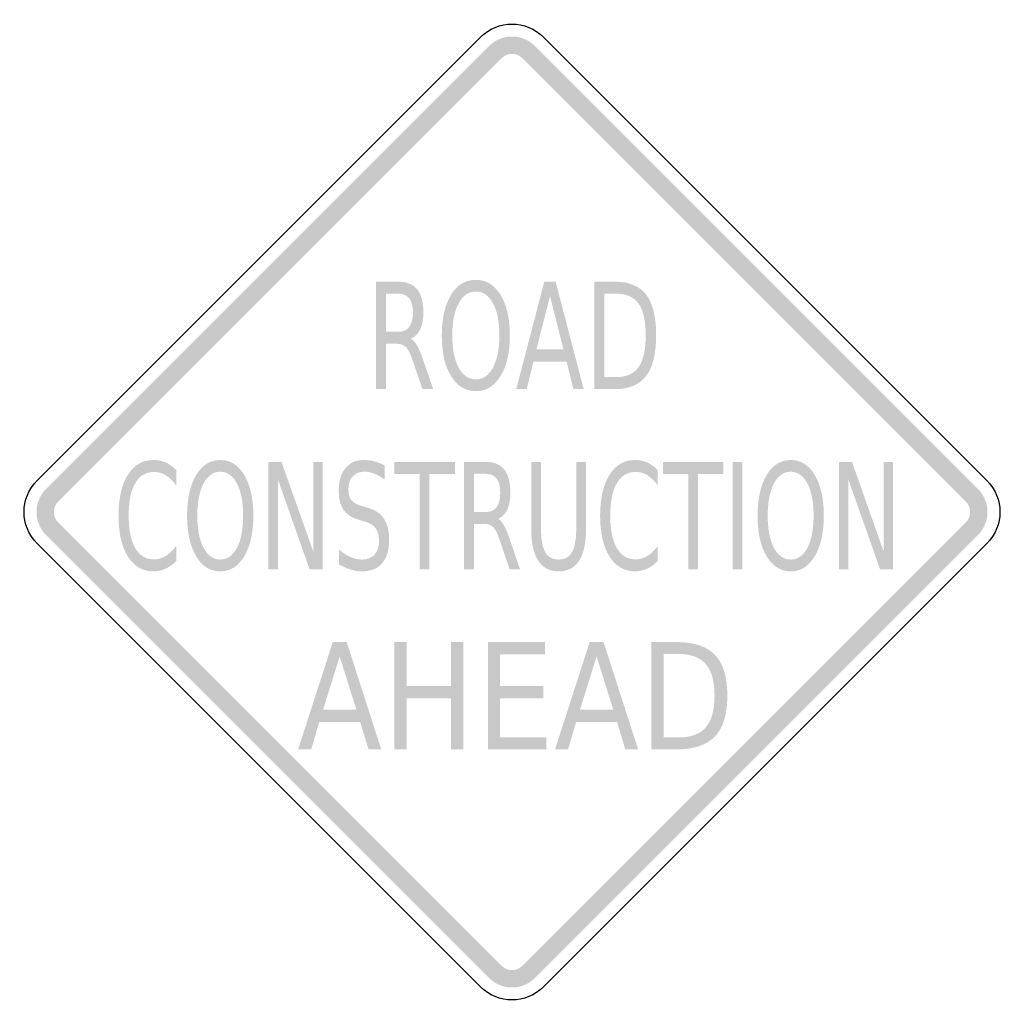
# Model space of a CAD drawing. Header units: inches. Extents: x -0.5 to 0.5, y -0.5 to 0.5.
import ezdxf

# ---------------------------------------------------------------- set-up
doc = ezdxf.new("R2010")
doc.units = ezdxf.units.IN
doc.header["$MEASUREMENT"] = 0

msp = doc.modelspace()

# ---------------------------------------------------------------- hatches: boundary and pattern name
for points in [[(0.0232, 0.4733), (0.0208, 0.4755), (0.0182, 0.4774), (0.0155, 0.4791), (0.0126, 0.4804), (0.0095, 0.4815), (0.0064, 0.4823), (0.0032, 0.4828), (0, 0.4829), (-0.0032, 0.4828), (-0.0064, 0.4823), (-0.0095, 0.4815), (-0.0126, 0.4804), (-0.0155, 0.4791), (-0.0182, 0.4774), (-0.0208, 0.4755), (-0.0232, 0.4733), (-0.0107, 0.4608), (-0.0096, 0.4618), (-0.0084, 0.4627), (-0.0071, 0.4635), (-0.0058, 0.4641), (-0.0044, 0.4646), (-0.003, 0.465), (-0.0015, 0.4652), (0, 0.4653), (0.0015, 0.4652), (0.003, 0.465), (0.0044, 0.4646), (0.0058, 0.4641), (0.0071, 0.4635), (0.0084, 0.4627), (0.0096, 0.4618), (0.0107, 0.4608), (0.0232, 0.4733)], [(-0.4608, 0.0107), (-0.0107, 0.4608), (-0.0232, 0.4733), (-0.4733, 0.0232), (-0.4608, 0.0107)], [(0.0107, 0.4608), (0.4608, 0.0107), (0.4733, 0.0232), (0.0232, 0.4733), (0.0107, 0.4608)], [(-0.2474, 0.0509), (-0.2341, 0.0509), (-0.2018, -0.0403), (-0.2018, 0.0509), (-0.1923, 0.0509), (-0.1923, -0.0581), (-0.2056, -0.0581), (-0.2378, 0.0331), (-0.2378, -0.0581), (-0.2474, -0.0581), (-0.2474, 0.0509)], [(-0.1195, 0.0509), (-0.058, 0.0509), (-0.058, 0.0385), (-0.0838, 0.0385), (-0.0838, -0.0581), (-0.0937, -0.0581), (-0.0937, 0.0385), (-0.1195, 0.0385), (-0.1195, 0.0509)], [(0.1533, 0.0509), (0.2148, 0.0509), (0.2148, 0.0385), (0.189, 0.0385), (0.189, -0.0581), (0.1791, -0.0581), (0.1791, 0.0385), (0.1533, 0.0385), (0.1533, 0.0509)], [(0.2242, 0.0509), (0.234, 0.0509), (0.234, -0.0581), (0.2242, -0.0581), (0.2242, 0.0509)], [(0.332, 0.0509), (0.3453, 0.0509), (0.3775, -0.0403), (0.3775, 0.0509), (0.3871, 0.0509), (0.3871, -0.0581), (0.3738, -0.0581), (0.3416, 0.0331), (0.3416, -0.0581), (0.332, -0.0581), (0.332, 0.0509)], [(-0.4733, 0.0232), (-0.4754, 0.021), (-0.4772, 0.0186), (-0.4788, 0.016), (-0.4801, 0.0133), (-0.4812, 0.0104), (-0.4821, 0.0075), (-0.4826, 0.0045), (-0.4829, 0.0015), (-0.4829, -0.0015), (-0.4826, -0.0045), (-0.4821, -0.0075), (-0.4812, -0.0104), (-0.4801, -0.0133), (-0.4788, -0.016), (-0.4772, -0.0186), (-0.4754, -0.021), (-0.4733, -0.0232), (-0.4608, -0.0107), (-0.4618, -0.0097), (-0.4626, -0.0086), (-0.4633, -0.0074), (-0.464, -0.0061), (-0.4645, -0.0048), (-0.4648, -0.0035), (-0.4651, -0.0021), (-0.4652, -0.0007), (-0.4652, 0.0007), (-0.4651, 0.0021), (-0.4648, 0.0035), (-0.4645, 0.0048), (-0.464, 0.0061), (-0.4633, 0.0074), (-0.4626, 0.0086), (-0.4618, 0.0097), (-0.4608, 0.0107), (-0.4733, 0.0232)], [(0.4733, -0.0232), (0.4754, -0.021), (0.4772, -0.0186), (0.4788, -0.016), (0.4801, -0.0133), (0.4812, -0.0104), (0.4821, -0.0075), (0.4826, -0.0045), (0.4829, -0.0015), (0.4829, 0.0015), (0.4826, 0.0045), (0.4821, 0.0075), (0.4812, 0.0104), (0.4801, 0.0133), (0.4788, 0.016), (0.4772, 0.0186), (0.4754, 0.021), (0.4733, 0.0232), (0.4608, 0.0107), (0.4618, 0.0097), (0.4626, 0.0086), (0.4633, 0.0074), (0.464, 0.0061), (0.4645, 0.0048), (0.4648, 0.0035), (0.4651, 0.0021), (0.4652, 0.0007), (0.4652, -0.0007), (0.4651, -0.0021), (0.4648, -0.0035), (0.4645, -0.0048), (0.464, -0.0061), (0.4633, -0.0074), (0.4626, -0.0086), (0.4618, -0.0097), (0.4608, -0.0107), (0.4733, -0.0232)], [(-0.0107, -0.4608), (-0.4608, -0.0107), (-0.4733, -0.0232), (-0.0232, -0.4733), (-0.0107, -0.4608)], [(0.4608, -0.0107), (0.0107, -0.4608), (0.0232, -0.4733), (0.4733, -0.0232), (0.4608, -0.0107)], [(-0.1194, -0.1321), (-0.107, -0.1321), (-0.107, -0.1768), (-0.0618, -0.1768), (-0.0618, -0.1321), (-0.0493, -0.1321), (-0.0493, -0.2411), (-0.0618, -0.2411), (-0.0618, -0.1892), (-0.107, -0.1892), (-0.107, -0.2411), (-0.1194, -0.2411), (-0.1194, -0.1321)], [(-0.0245, -0.1321), (0.0336, -0.1321), (0.0336, -0.1445), (-0.0121, -0.1445), (-0.0121, -0.1768), (0.0317, -0.1768), (0.0317, -0.1892), (-0.0121, -0.1892), (-0.0121, -0.2287), (0.0348, -0.2287), (0.0348, -0.2411), (-0.0245, -0.2411), (-0.0245, -0.1321)], [(-0.0232, -0.4733), (-0.0208, -0.4755), (-0.0182, -0.4774), (-0.0155, -0.4791), (-0.0126, -0.4804), (-0.0095, -0.4815), (-0.0064, -0.4823), (-0.0032, -0.4828), (0, -0.4829), (0.0032, -0.4828), (0.0064, -0.4823), (0.0095, -0.4815), (0.0126, -0.4804), (0.0155, -0.4791), (0.0182, -0.4774), (0.0208, -0.4755), (0.0232, -0.4733), (0.0107, -0.4608), (0.0096, -0.4618), (0.0084, -0.4627), (0.0071, -0.4635), (0.0058, -0.4641), (0.0044, -0.4646), (0.003, -0.465), (0.0015, -0.4652), (0, -0.4653), (-0.0015, -0.4652), (-0.003, -0.465), (-0.0044, -0.4646), (-0.0058, -0.4641), (-0.0071, -0.4635), (-0.0084, -0.4627), (-0.0096, -0.4618), (-0.0107, -0.4608), (-0.0232, -0.4733)]]:
    msp.add_hatch(color=7).paths.add_polyline_path(points)
h = msp.add_hatch(color=7)
edge = h.paths.add_edge_path()
edge.add_spline(control_points=[(-0.1028, 0.176), (-0.1006, 0.1749), (-0.0985, 0.1726), (-0.0965, 0.1691), (-0.0944, 0.1656), (-0.0924, 0.1608), (-0.0903, 0.1546)], knot_values=[0, 0, 0, 0, 1, 1, 1, 2, 2, 2, 2], degree=3, periodic=0)
edge.add_line((-0.0903, 0.1546), (-0.08, 0.1248))
edge.add_line((-0.08, 0.1248), (-0.0909, 0.1248))
edge.add_line((-0.0909, 0.1248), (-0.1005, 0.1528))
edge.add_spline(control_points=[(-0.1005, 0.1528), (-0.1029, 0.1601), (-0.1053, 0.165), (-0.1076, 0.1673), (-0.1099, 0.1697), (-0.1131, 0.1709), (-0.1171, 0.1709)], knot_values=[0, 0, 0, 0, 1, 1, 1, 2, 2, 2, 2], degree=3, periodic=0)
edge.add_line((-0.1171, 0.1709), (-0.1281, 0.1709))
edge.add_line((-0.1281, 0.1709), (-0.1281, 0.1248))
edge.add_line((-0.1281, 0.1248), (-0.1382, 0.1248))
edge.add_line((-0.1382, 0.1248), (-0.1382, 0.2339))
edge.add_line((-0.1382, 0.2339), (-0.1154, 0.2339))
edge.add_spline(control_points=[(-0.1154, 0.2339), (-0.1069, 0.2339), (-0.1005, 0.2313), (-0.0963, 0.2261), (-0.0921, 0.2208), (-0.09, 0.213), (-0.09, 0.2025), (-0.09, 0.1956), (-0.0911, 0.1899), (-0.0933, 0.1854), (-0.0954, 0.1809), (-0.0986, 0.1777), (-0.1028, 0.176)], knot_values=[0, 0, 0, 0, 1, 1, 1, 2, 2, 2, 3, 3, 3, 4, 4, 4, 4], degree=3, periodic=0)
edge = h.paths.add_edge_path(flags=0)
edge.add_line((-0.1281, 0.2217), (-0.1281, 0.183))
edge.add_line((-0.1281, 0.183), (-0.1154, 0.183))
edge.add_spline(control_points=[(-0.1154, 0.183), (-0.1105, 0.183), (-0.1068, 0.1847), (-0.1044, 0.188), (-0.1019, 0.1913), (-0.1006, 0.1961), (-0.1006, 0.2025), (-0.1006, 0.2088), (-0.1019, 0.2137), (-0.1044, 0.2169), (-0.1068, 0.2201), (-0.1105, 0.2217), (-0.1154, 0.2217)], knot_values=[0, 0, 0, 0, 1, 1, 1, 2, 2, 2, 3, 3, 3, 4, 4, 4, 4], degree=3, periodic=0)
edge.add_line((-0.1154, 0.2217), (-0.1281, 0.2217))
h = msp.add_hatch(color=7)
edge = h.paths.add_edge_path()
edge.add_spline(control_points=[(-0.0367, 0.2358), (-0.0262, 0.2358), (-0.0179, 0.2307), (-0.0116, 0.2205), (-0.0053, 0.2102), (-0.0022, 0.1965), (-0.0022, 0.1792), (-0.0022, 0.1621), (-0.0053, 0.1483), (-0.0116, 0.1381), (-0.0179, 0.1279), (-0.0262, 0.1227), (-0.0367, 0.1227), (-0.0472, 0.1227), (-0.0556, 0.1278), (-0.0619, 0.1381), (-0.0682, 0.1483), (-0.0713, 0.162), (-0.0713, 0.1792), (-0.0713, 0.1965), (-0.0682, 0.2102), (-0.0619, 0.2205), (-0.0556, 0.2307), (-0.0472, 0.2358), (-0.0367, 0.2358)], knot_values=[0, 0, 0, 0, 1, 1, 1, 2, 2, 2, 3, 3, 3, 4, 4, 4, 5, 5, 5, 6, 6, 6, 7, 7, 7, 8, 8, 8, 8], degree=3, periodic=0)
edge = h.paths.add_edge_path(flags=0)
edge.add_spline(control_points=[(-0.0367, 0.2239), (-0.0441, 0.2239), (-0.0499, 0.2199), (-0.0542, 0.2119), (-0.0585, 0.2039), (-0.0607, 0.193), (-0.0607, 0.1792), (-0.0607, 0.1655), (-0.0585, 0.1547), (-0.0542, 0.1467), (-0.0499, 0.1387), (-0.0441, 0.1347), (-0.0367, 0.1347), (-0.0294, 0.1347), (-0.0236, 0.1387), (-0.0193, 0.1467), (-0.015, 0.1547), (-0.0128, 0.1655), (-0.0128, 0.1792), (-0.0128, 0.193), (-0.015, 0.2039), (-0.0193, 0.2119), (-0.0236, 0.2199), (-0.0294, 0.2239), (-0.0367, 0.2239)], knot_values=[0, 0, 0, 0, 1, 1, 1, 2, 2, 2, 3, 3, 3, 4, 4, 4, 5, 5, 5, 6, 6, 6, 7, 7, 7, 8, 8, 8, 8], degree=3, periodic=0)
h = msp.add_hatch(color=7)
h.paths.add_polyline_path([(0.0328, 0.2339), (0.0443, 0.2339), (0.0728, 0.1248), (0.0623, 0.1248), (0.0555, 0.1528), (0.0218, 0.1528), (0.015, 0.1248), (0.0043, 0.1248), (0.0328, 0.2339)])
h.paths.add_polyline_path([(0.0386, 0.2193), (0.0248, 0.1651), (0.0523, 0.1651), (0.0386, 0.2193)], flags=0)
h = msp.add_hatch(color=7)
edge = h.paths.add_edge_path()
edge.add_line((0.0836, 0.2339), (0.1044, 0.2339))
edge.add_spline(control_points=[(0.1044, 0.2339), (0.1189, 0.2339), (0.1295, 0.2295), (0.1363, 0.2207), (0.143, 0.2119), (0.1464, 0.1982), (0.1464, 0.1795), (0.1464, 0.1607), (0.143, 0.1469), (0.1362, 0.1381), (0.1294, 0.1293), (0.1188, 0.1248), (0.1044, 0.1248)], knot_values=[0, 0, 0, 0, 1, 1, 1, 2, 2, 2, 3, 3, 3, 4, 4, 4, 4], degree=3, periodic=0)
edge.add_line((0.1044, 0.1248), (0.0836, 0.1248))
edge.add_line((0.0836, 0.1248), (0.0836, 0.2339))
edge = h.paths.add_edge_path(flags=0)
edge.add_line((0.0938, 0.2217), (0.0938, 0.137))
edge.add_line((0.0938, 0.137), (0.1059, 0.137))
edge.add_spline(control_points=[(0.1059, 0.137), (0.1163, 0.137), (0.1238, 0.1404), (0.1286, 0.1472), (0.1334, 0.154), (0.1358, 0.1648), (0.1358, 0.1795), (0.1358, 0.1941), (0.1334, 0.2048), (0.1286, 0.2116), (0.1238, 0.2183), (0.1163, 0.2217), (0.1059, 0.2217)], knot_values=[0, 0, 0, 0, 1, 1, 1, 2, 2, 2, 3, 3, 3, 4, 4, 4, 4], degree=3, periodic=0)
edge.add_line((0.1059, 0.2217), (0.0938, 0.2217))
h = msp.add_hatch(color=7)
edge = h.paths.add_edge_path()
edge.add_line((-0.341, 0.0425), (-0.341, 0.0269))
edge.add_spline(control_points=[(-0.341, 0.0269), (-0.3443, 0.0315), (-0.3479, 0.035), (-0.3516, 0.0373), (-0.3554, 0.0396), (-0.3594, 0.0407), (-0.3636, 0.0407), (-0.3719, 0.0407), (-0.3782, 0.0369), (-0.3827, 0.0293), (-0.3871, 0.0217), (-0.3893, 0.0107), (-0.3893, -0.0037), (-0.3893, -0.0181), (-0.3871, -0.0291), (-0.3827, -0.0367), (-0.3782, -0.0443), (-0.3719, -0.0481), (-0.3636, -0.0481), (-0.3594, -0.0481), (-0.3554, -0.047), (-0.3516, -0.0447), (-0.3479, -0.0424), (-0.3443, -0.039), (-0.341, -0.0343)], knot_values=[0, 0, 0, 0, 1, 1, 1, 2, 2, 2, 3, 3, 3, 4, 4, 4, 5, 5, 5, 6, 6, 6, 7, 7, 7, 8, 8, 8, 8], degree=3, periodic=0)
edge.add_line((-0.341, -0.0343), (-0.341, -0.0497))
edge.add_spline(control_points=[(-0.341, -0.0497), (-0.3444, -0.0533), (-0.3481, -0.0559), (-0.352, -0.0576), (-0.3558, -0.0594), (-0.3599, -0.0603), (-0.3641, -0.0603), (-0.3752, -0.0603), (-0.3838, -0.0552), (-0.3902, -0.0451), (-0.3965, -0.035), (-0.3996, -0.0212), (-0.3996, -0.0037), (-0.3996, 0.0138), (-0.3965, 0.0276), (-0.3902, 0.0377), (-0.3838, 0.0478), (-0.3752, 0.0528), (-0.3641, 0.0528), (-0.3598, 0.0528), (-0.3557, 0.052), (-0.3518, 0.0503), (-0.348, 0.0485), (-0.3444, 0.0459), (-0.341, 0.0425)], knot_values=[0, 0, 0, 0, 1, 1, 1, 2, 2, 2, 3, 3, 3, 4, 4, 4, 5, 5, 5, 6, 6, 6, 7, 7, 7, 8, 8, 8, 8], degree=3, periodic=0)
h = msp.add_hatch(color=7)
edge = h.paths.add_edge_path()
edge.add_spline(control_points=[(-0.2963, 0.0528), (-0.2861, 0.0528), (-0.278, 0.0477), (-0.2719, 0.0375), (-0.2658, 0.0272), (-0.2627, 0.0135), (-0.2627, -0.0037), (-0.2627, -0.0209), (-0.2658, -0.0346), (-0.2719, -0.0449), (-0.278, -0.0551), (-0.2861, -0.0603), (-0.2963, -0.0603), (-0.3065, -0.0603), (-0.3147, -0.0552), (-0.3208, -0.0449), (-0.3269, -0.0347), (-0.33, -0.021), (-0.33, -0.0037), (-0.33, 0.0135), (-0.3269, 0.0272), (-0.3208, 0.0375), (-0.3147, 0.0477), (-0.3065, 0.0528), (-0.2963, 0.0528)], knot_values=[0, 0, 0, 0, 1, 1, 1, 2, 2, 2, 3, 3, 3, 4, 4, 4, 5, 5, 5, 6, 6, 6, 7, 7, 7, 8, 8, 8, 8], degree=3, periodic=0)
edge = h.paths.add_edge_path(flags=0)
edge.add_spline(control_points=[(-0.2963, 0.0409), (-0.3035, 0.0409), (-0.3091, 0.0369), (-0.3133, 0.0289), (-0.3175, 0.0209), (-0.3196, 0.01), (-0.3196, -0.0037), (-0.3196, -0.0175), (-0.3175, -0.0283), (-0.3133, -0.0363), (-0.3091, -0.0443), (-0.3035, -0.0483), (-0.2963, -0.0483), (-0.2892, -0.0483), (-0.2835, -0.0443), (-0.2793, -0.0363), (-0.2751, -0.0283), (-0.2731, -0.0175), (-0.2731, -0.0037), (-0.2731, 0.01), (-0.2751, 0.0209), (-0.2793, 0.0289), (-0.2835, 0.0369), (-0.2892, 0.0409), (-0.2963, 0.0409)], knot_values=[0, 0, 0, 0, 1, 1, 1, 2, 2, 2, 3, 3, 3, 4, 4, 4, 5, 5, 5, 6, 6, 6, 7, 7, 7, 8, 8, 8, 8], degree=3, periodic=0)
h = msp.add_hatch(color=7)
edge = h.paths.add_edge_path()
edge.add_line((-0.1292, 0.0473), (-0.1292, 0.0329))
edge.add_spline(control_points=[(-0.1292, 0.0329), (-0.1329, 0.0356), (-0.1365, 0.0376), (-0.1398, 0.0389), (-0.1431, 0.0402), (-0.1463, 0.0409), (-0.1494, 0.0409), (-0.1547, 0.0409), (-0.1589, 0.0393), (-0.1618, 0.0362), (-0.1647, 0.0331), (-0.1661, 0.0286), (-0.1661, 0.0229), (-0.1661, 0.0181), (-0.1652, 0.0144), (-0.1632, 0.012), (-0.1613, 0.0095), (-0.1576, 0.0075), (-0.1522, 0.006)], knot_values=[0, 0, 0, 0, 1, 1, 1, 2, 2, 2, 3, 3, 3, 4, 4, 4, 5, 5, 5, 6, 6, 6, 6], degree=3, periodic=0)
edge.add_line((-0.1522, 0.006), (-0.1463, 0.0042))
edge.add_spline(control_points=[(-0.1463, 0.0042), (-0.139, 0.0021), (-0.1335, -0.0016), (-0.1301, -0.0068), (-0.1266, -0.0121), (-0.1248, -0.0192), (-0.1248, -0.0281), (-0.1248, -0.0386), (-0.1272, -0.0466), (-0.1319, -0.0521), (-0.1366, -0.0575), (-0.1435, -0.0603), (-0.1527, -0.0603), (-0.1561, -0.0603), (-0.1598, -0.0597), (-0.1637, -0.0585), (-0.1675, -0.0573), (-0.1716, -0.0556), (-0.1757, -0.0533)], knot_values=[0, 0, 0, 0, 1, 1, 1, 2, 2, 2, 3, 3, 3, 4, 4, 4, 5, 5, 5, 6, 6, 6, 6], degree=3, periodic=0)
edge.add_line((-0.1757, -0.0533), (-0.1757, -0.0381))
edge.add_spline(control_points=[(-0.1757, -0.0381), (-0.1717, -0.0415), (-0.1678, -0.044), (-0.164, -0.0457), (-0.1601, -0.0474), (-0.1564, -0.0483), (-0.1527, -0.0483), (-0.1471, -0.0483), (-0.1427, -0.0466), (-0.1397, -0.0433), (-0.1366, -0.04), (-0.1351, -0.0353), (-0.1351, -0.0292), (-0.1351, -0.0238), (-0.1362, -0.0196), (-0.1384, -0.0166), (-0.1406, -0.0136), (-0.1442, -0.0113), (-0.1492, -0.0098)], knot_values=[0, 0, 0, 0, 1, 1, 1, 2, 2, 2, 3, 3, 3, 4, 4, 4, 5, 5, 5, 6, 6, 6, 6], degree=3, periodic=0)
edge.add_line((-0.1492, -0.0098), (-0.1551, -0.0081))
edge.add_spline(control_points=[(-0.1551, -0.0081), (-0.1625, -0.0059), (-0.1678, -0.0024), (-0.1711, 0.0022), (-0.1743, 0.0069), (-0.176, 0.0134), (-0.176, 0.0217), (-0.176, 0.0314), (-0.1737, 0.039), (-0.1692, 0.0445), (-0.1647, 0.0501), (-0.1584, 0.0528), (-0.1505, 0.0528), (-0.1471, 0.0528), (-0.1436, 0.0524), (-0.14, 0.0515), (-0.1365, 0.0505), (-0.1329, 0.0491), (-0.1292, 0.0473)], knot_values=[0, 0, 0, 0, 1, 1, 1, 2, 2, 2, 3, 3, 3, 4, 4, 4, 5, 5, 5, 6, 6, 6, 6], degree=3, periodic=0)
h = msp.add_hatch(color=7)
edge = h.paths.add_edge_path()
edge.add_spline(control_points=[(-0.0141, -0.007), (-0.012, -0.0081), (-0.0099, -0.0104), (-0.008, -0.0139), (-0.006, -0.0174), (-0.004, -0.0222), (-0.002, -0.0284)], knot_values=[0, 0, 0, 0, 1, 1, 1, 2, 2, 2, 2], degree=3, periodic=0)
edge.add_line((-0.002, -0.0284), (0.0081, -0.0581))
edge.add_line((0.0081, -0.0581), (-0.0025, -0.0581))
edge.add_line((-0.0025, -0.0581), (-0.0119, -0.0302))
edge.add_spline(control_points=[(-0.0119, -0.0302), (-0.0142, -0.0229), (-0.0166, -0.018), (-0.0188, -0.0156), (-0.0211, -0.0133), (-0.0241, -0.0121), (-0.028, -0.0121)], knot_values=[0, 0, 0, 0, 1, 1, 1, 2, 2, 2, 2], degree=3, periodic=0)
edge.add_line((-0.028, -0.0121), (-0.0387, -0.0121))
edge.add_line((-0.0387, -0.0121), (-0.0387, -0.0581))
edge.add_line((-0.0387, -0.0581), (-0.0486, -0.0581))
edge.add_line((-0.0486, -0.0581), (-0.0486, 0.0509))
edge.add_line((-0.0486, 0.0509), (-0.0264, 0.0509))
edge.add_spline(control_points=[(-0.0264, 0.0509), (-0.0181, 0.0509), (-0.0119, 0.0483), (-0.0078, 0.0431), (-0.0037, 0.0379), (-0.0017, 0.03), (-0.0017, 0.0195), (-0.0017, 0.0126), (-0.0027, 0.0069), (-0.0048, 0.0024), (-0.007, -0.0021), (-0.0101, -0.0053), (-0.0141, -0.007)], knot_values=[0, 0, 0, 0, 1, 1, 1, 2, 2, 2, 3, 3, 3, 4, 4, 4, 4], degree=3, periodic=0)
edge = h.paths.add_edge_path(flags=0)
edge.add_line((-0.0387, 0.0388), (-0.0387, 0.0001))
edge.add_line((-0.0387, 0.0001), (-0.0264, 0.0001))
edge.add_spline(control_points=[(-0.0264, 0.0001), (-0.0216, 0.0001), (-0.0181, 0.0017), (-0.0156, 0.005), (-0.0132, 0.0083), (-0.012, 0.0131), (-0.012, 0.0195), (-0.012, 0.0259), (-0.0132, 0.0307), (-0.0156, 0.0339), (-0.0181, 0.0371), (-0.0216, 0.0388), (-0.0264, 0.0388)], knot_values=[0, 0, 0, 0, 1, 1, 1, 2, 2, 2, 3, 3, 3, 4, 4, 4, 4], degree=3, periodic=0)
edge.add_line((-0.0264, 0.0388), (-0.0387, 0.0388))
h = msp.add_hatch(color=7)
edge = h.paths.add_edge_path()
edge.add_line((0.0195, 0.0509), (0.0294, 0.0509))
edge.add_line((0.0294, 0.0509), (0.0294, -0.0154))
edge.add_spline(control_points=[(0.0294, -0.0154), (0.0294, -0.027), (0.0308, -0.0354), (0.0337, -0.0406), (0.0365, -0.0457), (0.0411, -0.0483), (0.0474, -0.0483), (0.0537, -0.0483), (0.0583, -0.0457), (0.0611, -0.0406), (0.0639, -0.0354), (0.0653, -0.027), (0.0653, -0.0154)], knot_values=[0, 0, 0, 0, 1, 1, 1, 2, 2, 2, 3, 3, 3, 4, 4, 4, 4], degree=3, periodic=0)
edge.add_line((0.0653, -0.0154), (0.0653, 0.0509))
edge.add_line((0.0653, 0.0509), (0.0752, 0.0509))
edge.add_line((0.0752, 0.0509), (0.0752, -0.0172))
edge.add_spline(control_points=[(0.0752, -0.0172), (0.0752, -0.0314), (0.0729, -0.0421), (0.0682, -0.0494), (0.0635, -0.0566), (0.0566, -0.0603), (0.0474, -0.0603), (0.0382, -0.0603), (0.0313, -0.0566), (0.0266, -0.0494), (0.0219, -0.0421), (0.0195, -0.0314), (0.0195, -0.0172)], knot_values=[0, 0, 0, 0, 1, 1, 1, 2, 2, 2, 3, 3, 3, 4, 4, 4, 4], degree=3, periodic=0)
edge.add_line((0.0195, -0.0172), (0.0195, 0.0509))
h = msp.add_hatch(color=7)
edge = h.paths.add_edge_path()
edge.add_line((0.1481, 0.0425), (0.1481, 0.0269))
edge.add_spline(control_points=[(0.1481, 0.0269), (0.1448, 0.0315), (0.1412, 0.035), (0.1375, 0.0373), (0.1337, 0.0396), (0.1298, 0.0407), (0.1255, 0.0407), (0.1172, 0.0407), (0.1109, 0.0369), (0.1065, 0.0293), (0.102, 0.0217), (0.0998, 0.0107), (0.0998, -0.0037), (0.0998, -0.0181), (0.102, -0.0291), (0.1065, -0.0367), (0.1109, -0.0443), (0.1172, -0.0481), (0.1255, -0.0481), (0.1298, -0.0481), (0.1337, -0.047), (0.1375, -0.0447), (0.1412, -0.0424), (0.1448, -0.039), (0.1481, -0.0343)], knot_values=[0, 0, 0, 0, 1, 1, 1, 2, 2, 2, 3, 3, 3, 4, 4, 4, 5, 5, 5, 6, 6, 6, 7, 7, 7, 8, 8, 8, 8], degree=3, periodic=0)
edge.add_line((0.1481, -0.0343), (0.1481, -0.0497))
edge.add_spline(control_points=[(0.1481, -0.0497), (0.1447, -0.0533), (0.141, -0.0559), (0.1372, -0.0576), (0.1333, -0.0594), (0.1293, -0.0603), (0.125, -0.0603), (0.114, -0.0603), (0.1053, -0.0552), (0.099, -0.0451), (0.0927, -0.035), (0.0895, -0.0212), (0.0895, -0.0037), (0.0895, 0.0138), (0.0927, 0.0276), (0.099, 0.0377), (0.1053, 0.0478), (0.114, 0.0528), (0.125, 0.0528), (0.1293, 0.0528), (0.1334, 0.052), (0.1373, 0.0503), (0.1411, 0.0485), (0.1447, 0.0459), (0.1481, 0.0425)], knot_values=[0, 0, 0, 0, 1, 1, 1, 2, 2, 2, 3, 3, 3, 4, 4, 4, 5, 5, 5, 6, 6, 6, 7, 7, 7, 8, 8, 8, 8], degree=3, periodic=0)
h = msp.add_hatch(color=7)
edge = h.paths.add_edge_path()
edge.add_spline(control_points=[(0.2831, 0.0528), (0.2933, 0.0528), (0.3014, 0.0477), (0.3075, 0.0375), (0.3136, 0.0272), (0.3167, 0.0135), (0.3167, -0.0037), (0.3167, -0.0209), (0.3136, -0.0346), (0.3075, -0.0449), (0.3014, -0.0551), (0.2933, -0.0603), (0.2831, -0.0603), (0.2729, -0.0603), (0.2647, -0.0552), (0.2586, -0.0449), (0.2525, -0.0347), (0.2494, -0.021), (0.2494, -0.0037), (0.2494, 0.0135), (0.2525, 0.0272), (0.2586, 0.0375), (0.2647, 0.0477), (0.2729, 0.0528), (0.2831, 0.0528)], knot_values=[0, 0, 0, 0, 1, 1, 1, 2, 2, 2, 3, 3, 3, 4, 4, 4, 5, 5, 5, 6, 6, 6, 7, 7, 7, 8, 8, 8, 8], degree=3, periodic=0)
edge = h.paths.add_edge_path(flags=0)
edge.add_spline(control_points=[(0.2831, 0.0409), (0.2759, 0.0409), (0.2702, 0.0369), (0.266, 0.0289), (0.2618, 0.0209), (0.2597, 0.01), (0.2597, -0.0037), (0.2597, -0.0175), (0.2618, -0.0283), (0.266, -0.0363), (0.2702, -0.0443), (0.2759, -0.0483), (0.2831, -0.0483), (0.2902, -0.0483), (0.2959, -0.0443), (0.3001, -0.0363), (0.3042, -0.0283), (0.3063, -0.0175), (0.3063, -0.0037), (0.3063, 0.01), (0.3042, 0.0209), (0.3001, 0.0289), (0.2959, 0.0369), (0.2902, 0.0409), (0.2831, 0.0409)], knot_values=[0, 0, 0, 0, 1, 1, 1, 2, 2, 2, 3, 3, 3, 4, 4, 4, 5, 5, 5, 6, 6, 6, 7, 7, 7, 8, 8, 8, 8], degree=3, periodic=0)
h = msp.add_hatch(color=7)
h.paths.add_polyline_path([(-0.182, -0.1321), (-0.1679, -0.1321), (-0.1328, -0.2411), (-0.1457, -0.2411), (-0.1542, -0.2132), (-0.1957, -0.2132), (-0.204, -0.2411), (-0.2172, -0.2411), (-0.182, -0.1321)])
h.paths.add_polyline_path([(-0.175, -0.1467), (-0.1919, -0.2009), (-0.158, -0.2009), (-0.175, -0.1467)], flags=0)
h = msp.add_hatch(color=7)
h.paths.add_polyline_path([(0.0789, -0.1321), (0.093, -0.1321), (0.1281, -0.2411), (0.1151, -0.2411), (0.1067, -0.2132), (0.0652, -0.2132), (0.0569, -0.2411), (0.0437, -0.2411), (0.0789, -0.1321)])
h.paths.add_polyline_path([(0.0859, -0.1467), (0.069, -0.2009), (0.1029, -0.2009), (0.0859, -0.1467)], flags=0)
h = msp.add_hatch(color=7)
edge = h.paths.add_edge_path()
edge.add_line((0.1414, -0.1321), (0.167, -0.1321))
edge.add_spline(control_points=[(0.167, -0.1321), (0.1848, -0.1321), (0.1979, -0.1365), (0.2063, -0.1453), (0.2146, -0.1541), (0.2187, -0.1678), (0.2187, -0.1865), (0.2187, -0.2053), (0.2146, -0.2191), (0.2062, -0.2279), (0.1978, -0.2367), (0.1847, -0.2411), (0.167, -0.2411)], knot_values=[0, 0, 0, 0, 1, 1, 1, 2, 2, 2, 3, 3, 3, 4, 4, 4, 4], degree=3, periodic=0)
edge.add_line((0.167, -0.2411), (0.1414, -0.2411))
edge.add_line((0.1414, -0.2411), (0.1414, -0.1321))
edge = h.paths.add_edge_path(flags=0)
edge.add_line((0.1539, -0.1442), (0.1539, -0.229))
edge.add_line((0.1539, -0.229), (0.1689, -0.229))
edge.add_spline(control_points=[(0.1689, -0.229), (0.1816, -0.229), (0.1909, -0.2256), (0.1968, -0.2188), (0.2027, -0.212), (0.2057, -0.2012), (0.2057, -0.1865), (0.2057, -0.1719), (0.2027, -0.1612), (0.1968, -0.1544), (0.1909, -0.1476), (0.1816, -0.1442), (0.1689, -0.1442)], knot_values=[0, 0, 0, 0, 1, 1, 1, 2, 2, 2, 3, 3, 3, 4, 4, 4, 4], degree=3, periodic=0)
edge.add_line((0.1689, -0.1442), (0.1539, -0.1442))

# ---------------------------------------------------------------- linework, layer by layer
at = {"color": 7}
for points in [[(-0.4822, 0.0321), (-0.0321, 0.4822)], [(0.0321, 0.4822), (0.4822, 0.0321)], [(-0.0321, -0.4822), (-0.4822, -0.0321)], [(0.4822, -0.0321), (0.0321, -0.4822)]]:
    msp.add_lwpolyline(points, dxfattribs=at)
for points in [[(-0.0321, 0.4822), (-0.0144, 0.5), (0.0144, 0.5), (0.0321, 0.4822)], [(-0.4822, -0.0321), (-0.5, -0.0144), (-0.5, 0.0144), (-0.4822, 0.0321)], [(0.4822, 0.0321), (0.5, 0.0144), (0.5, -0.0144), (0.4822, -0.0321)], [(0.0321, -0.4822), (0.0144, -0.5), (-0.0144, -0.5), (-0.0321, -0.4822)]]:
    msp.add_open_spline(points, degree=3, dxfattribs=at)

doc.saveas('drawing.dxf')
